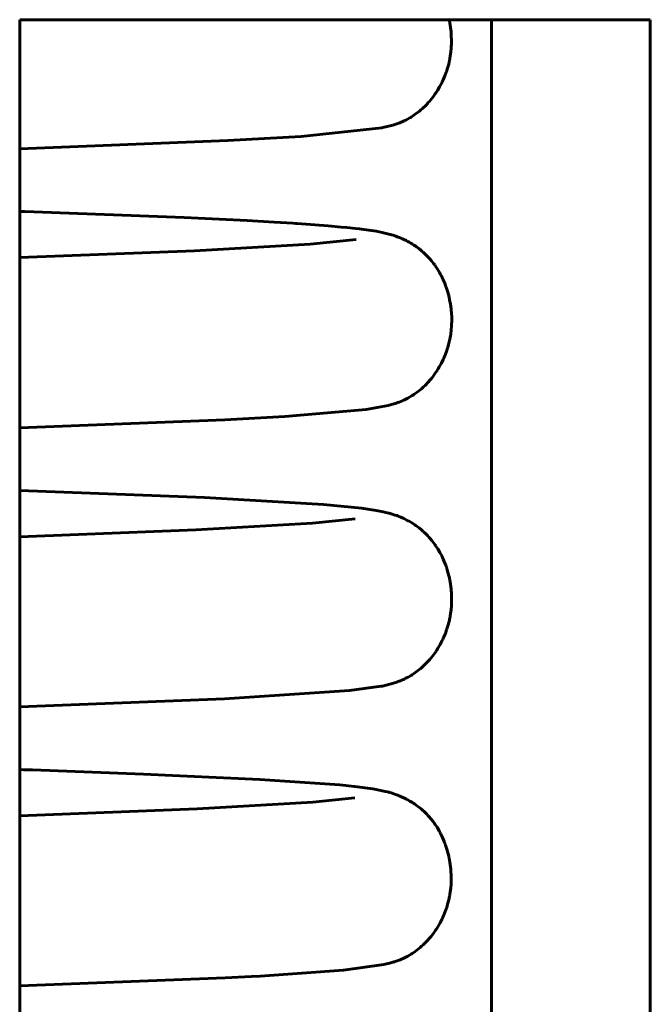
# Model space of a CAD drawing. Header units: millimetres. Extents: x 69 to 138, y 110 to 232.
# Tile 9 of 11: x 117.38 to 121.09, y 210.4 to 216.19. Entities that reach past the tile are written whole.
import ezdxf

# ---------------------------------------------------------------- set-up
doc = ezdxf.new("R2010")
doc.units = ezdxf.units.MM
doc.linetypes.add('K5LT_BASIC', pattern=[0])
doc.layers.add('Системный слой (1)', color=7, linetype='Continuous', true_color=0x6c6c6c)

# ---------------------------------------------------------------- blocks, each defined once
blk = doc.blocks.new('U10')
at = {"layer": 'Системный слой (1)', "color": 143, "linetype": 'K5LT_BASIC', "lineweight": 60, "true_color": 0x33acca}
for p, q in [((117.4052, 211.7795), (117.3835, 211.7801)), ((117.4311, 211.7786), (117.4052, 211.7795)), ((117.448, 211.778), (117.4311, 211.7786)), ((117.4591, 211.7777), (117.448, 211.778)), ((117.5099, 211.7759), (117.4591, 211.7777)), ((118.1111, 211.7539), (117.5099, 211.7759)), ((118.7949, 211.7221), (118.1111, 211.7539)), ((119.264, 211.6895), (118.7949, 211.7221)), ((119.3503, 211.6807), (119.264, 211.6895)), ((119.4569, 211.6665), (119.3503, 211.6807)), ((119.5053, 211.6577), (119.4569, 211.6665)), ((119.5311, 211.652), (119.5053, 211.6577)), ((119.5445, 211.6486), (119.5311, 211.652)), ((119.5513, 211.6468), (119.5445, 211.6486)), ((119.5548, 211.6459), (119.5513, 211.6468)), ((119.5583, 211.6449), (119.5548, 211.6459)), ((119.5655, 211.6428), (119.5583, 211.6449)), ((119.5813, 211.6378), (119.5655, 211.6428)), ((119.5911, 211.6344), (119.5813, 211.6378)), ((119.5965, 211.6325), (119.5911, 211.6344)), ((119.5993, 211.6315), (119.5965, 211.6325)), ((119.6007, 211.6309), (119.5993, 211.6315)), ((119.6015, 211.6306), (119.6007, 211.6309)), ((119.603, 211.6301), (119.6015, 211.6306)), ((119.6046, 211.6294), (119.603, 211.6301)), ((119.6057, 211.629), (119.6046, 211.6294)), ((119.6064, 211.6288), (119.6057, 211.629)), ((119.6069, 211.6286), (119.6064, 211.6288)), ((119.6073, 211.6284), (119.6069, 211.6286)), ((119.6077, 211.6283), (119.6073, 211.6284)), ((119.6082, 211.628), (119.6077, 211.6283)), ((119.6093, 211.6276), (119.6082, 211.628)), ((119.6114, 211.6268), (119.6093, 211.6276)), ((119.6125, 211.6263), (119.6114, 211.6268)), ((119.613, 211.6261), (119.6125, 211.6263)), ((119.6301, 211.6189), (119.613, 211.6261)), ((119.644, 211.6123), (119.6301, 211.6189)), ((119.6515, 211.6086), (119.644, 211.6123)), ((119.6554, 211.6066), (119.6515, 211.6086)), ((119.6574, 211.6055), (119.6554, 211.6066)), ((119.6584, 211.605), (119.6574, 211.6055)), ((119.6754, 211.5954), (119.6584, 211.605)), ((119.6898, 211.5867), (119.6754, 211.5954)), ((119.6973, 211.5818), (119.6898, 211.5867)), ((119.7011, 211.5792), (119.6973, 211.5818)), ((119.7031, 211.5779), (119.7011, 211.5792)), ((119.704, 211.5772), (119.7031, 211.5779)), ((119.7198, 211.5659), (119.704, 211.5772)), ((119.7339, 211.5548), (119.7198, 211.5659)), ((119.7412, 211.5488), (119.7339, 211.5548)), ((119.7448, 211.5457), (119.7412, 211.5488)), ((119.7467, 211.5441), (119.7448, 211.5457)), ((119.7476, 211.5433), (119.7467, 211.5441)), ((119.7609, 211.5311), (119.7476, 211.5433)), ((119.7746, 211.5175), (119.7609, 211.5311)), ((119.7815, 211.5103), (119.7746, 211.5175)), ((119.7849, 211.5066), (119.7815, 211.5103)), ((119.7866, 211.5047), (119.7849, 211.5066)), ((119.7874, 211.5038), (119.7866, 211.5047)), ((119.7989, 211.4905), (119.7874, 211.5038)), ((119.8117, 211.4743), (119.7989, 211.4905)), ((119.818, 211.4657), (119.8117, 211.4743)), ((119.8211, 211.4613), (119.818, 211.4657)), ((119.8227, 211.4591), (119.8211, 211.4613)), ((119.8235, 211.458), (119.8227, 211.4591)), ((119.8347, 211.441), (119.8235, 211.458)), ((119.8467, 211.4209), (119.8347, 211.441)), ((119.8524, 211.4104), (119.8467, 211.4209)), ((119.8552, 211.4051), (119.8524, 211.4104)), ((119.8566, 211.4025), (119.8552, 211.4051)), ((119.8573, 211.4011), (119.8566, 211.4025)), ((119.8665, 211.3819), (119.8573, 211.4011)), ((119.8766, 211.3584), (119.8665, 211.3819)), ((119.8813, 211.3462), (119.8766, 211.3584)), ((119.8836, 211.3401), (119.8813, 211.3462)), ((119.8847, 211.337), (119.8836, 211.3401)), ((119.8853, 211.3354), (119.8847, 211.337)), ((119.893, 211.3117), (119.8853, 211.3354)), ((119.9003, 211.2854), (119.893, 211.3117)), ((119.9034, 211.2722), (119.9003, 211.2854)), ((119.9049, 211.2655), (119.9034, 211.2722)), ((119.9056, 211.2622), (119.9049, 211.2655)), ((119.9059, 211.2605), (119.9056, 211.2622)), ((119.9105, 211.2357), (119.9059, 211.2605)), ((119.9142, 211.2089), (119.9105, 211.2357)), ((119.9156, 211.1954), (119.9142, 211.2089)), ((119.9162, 211.1886), (119.9156, 211.1954)), ((119.9165, 211.1852), (119.9162, 211.1886)), ((119.9166, 211.1835), (119.9165, 211.1852)), ((119.9179, 211.158), (119.9166, 211.1835)), ((119.9177, 211.1189), (119.918, 211.1319)), ((119.918, 211.1319), (119.9179, 211.158)), ((119.9124, 211.0605), (119.9154, 211.0859)), ((119.9154, 211.0859), (119.9171, 211.1075)), ((119.9171, 211.1075), (119.9172, 211.1092)), ((119.9172, 211.1092), (119.9174, 211.1124)), ((119.9174, 211.1124), (119.9177, 211.1189)), ((119.8972, 210.9896), (119.9037, 211.0146)), ((119.9037, 211.0146), (119.9084, 211.037)), ((119.9084, 211.037), (119.9087, 211.0385)), ((119.9087, 211.0385), (119.9093, 211.0417)), ((119.9093, 211.0417), (119.9104, 211.0479)), ((119.9104, 211.0479), (119.9124, 211.0605)), ((119.8825, 210.9456), (119.8901, 210.9666)), ((119.8901, 210.9666), (119.8906, 210.9682)), ((119.8906, 210.9682), (119.8916, 210.9712)), ((119.8916, 210.9712), (119.8935, 210.9773)), ((119.8935, 210.9773), (119.8972, 210.9896)), ((119.8522, 210.8796), (119.8626, 210.8996)), ((119.8626, 210.8996), (119.8633, 210.901)), ((119.8633, 210.901), (119.8647, 210.9039)), ((119.8647, 210.9039), (119.8674, 210.9097)), ((119.8674, 210.9097), (119.8727, 210.9215)), ((119.8727, 210.9215), (119.8825, 210.9456)), ((119.8152, 210.8207), (119.8267, 210.8373)), ((119.8267, 210.8373), (119.8276, 210.8386)), ((119.8276, 210.8386), (119.8293, 210.8412)), ((119.8293, 210.8412), (119.8327, 210.8464)), ((119.8327, 210.8464), (119.8394, 210.8572)), ((119.8394, 210.8572), (119.8522, 210.8796)), ((119.7729, 210.7698), (119.7844, 210.7823)), ((119.7844, 210.7823), (119.7854, 210.7835)), ((119.7854, 210.7835), (119.7874, 210.7858)), ((119.7874, 210.7858), (119.7914, 210.7904)), ((119.7914, 210.7904), (119.7994, 210.8001)), ((119.7994, 210.8001), (119.8152, 210.8207)), ((119.698, 210.7058), (119.716, 210.7188)), ((119.716, 210.7188), (119.7362, 210.735)), ((119.7362, 210.735), (119.7374, 210.736)), ((119.7374, 210.736), (119.7396, 210.7379)), ((119.7396, 210.7379), (119.7443, 210.742)), ((119.7443, 210.742), (119.7537, 210.7506)), ((119.7537, 210.7506), (119.7729, 210.7698)), ((119.5939, 210.654), (119.6173, 210.6628)), ((119.6173, 210.6628), (119.6431, 210.6742)), ((119.6431, 210.6742), (119.6443, 210.6748)), ((119.6443, 210.6748), (119.6468, 210.6761)), ((119.6468, 210.6761), (119.6521, 210.6787)), ((119.6521, 210.6787), (119.6634, 210.6847)), ((119.6634, 210.6847), (119.6825, 210.6958)), ((119.6825, 210.6958), (119.6835, 210.6964)), ((119.6835, 210.6964), (119.6855, 210.6977)), ((119.6855, 210.6977), (119.6896, 210.7003)), ((119.6896, 210.7003), (119.698, 210.7058)), ((119.2855, 210.6014), (119.5217, 210.634)), ((119.5217, 210.634), (119.5638, 210.6445)), ((119.5638, 210.6445), (119.575, 210.6479)), ((119.575, 210.6479), (119.5762, 210.6482)), ((119.5762, 210.6482), (119.5786, 210.649)), ((119.5786, 210.649), (119.5835, 210.6505)), ((119.5835, 210.6505), (119.5939, 210.654)), ((117.3835, 210.5089), (118.5902, 210.5562)), ((118.5902, 210.5562), (118.7453, 210.5641)), ((118.7453, 210.5641), (118.7965, 210.5669)), ((118.7965, 210.5669), (119.2855, 210.6014))]:
    blk.add_line(p, q, dxfattribs=at)
blk = doc.blocks.new('U13')
at = {"layer": 'Системный слой (1)', "color": 143, "linetype": 'K5LT_BASIC', "lineweight": 60, "true_color": 0x33acca}
for p, q in [((117.4135, 215.0579), (117.3835, 215.0589)), ((118.3501, 215.0225), (117.4135, 215.0579)), ((118.7188, 215.0048), (118.3501, 215.0225)), ((118.8782, 214.9959), (118.7188, 215.0048)), ((118.9518, 214.9914), (118.8782, 214.9959)), ((118.9871, 214.9892), (118.9518, 214.9914)), ((119.0044, 214.988), (118.9871, 214.9892)), ((119.013, 214.9875), (119.0044, 214.988)), ((119.1948, 214.9741), (119.013, 214.9875)), ((119.2726, 214.9673), (119.1948, 214.9741)), ((119.3044, 214.9642), (119.2726, 214.9673)), ((119.3558, 214.9588), (119.3044, 214.9642)), ((119.3795, 214.956), (119.3558, 214.9588)), ((119.3912, 214.9546), (119.3795, 214.956)), ((119.4764, 214.9422), (119.3912, 214.9546)), ((119.5121, 214.9354), (119.4764, 214.9422)), ((119.5201, 214.9337), (119.5121, 214.9354)), ((119.5368, 214.9298), (119.5201, 214.9337)), ((119.5522, 214.9259), (119.5368, 214.9298)), ((119.5602, 214.9237), (119.5522, 214.9259)), ((119.5642, 214.9225), (119.5602, 214.9237)), ((119.5663, 214.9219), (119.5642, 214.9225)), ((119.5673, 214.9216), (119.5663, 214.9219)), ((119.577, 214.9187), (119.5673, 214.9216)), ((119.5924, 214.9136), (119.577, 214.9187)), ((119.6013, 214.9104), (119.5924, 214.9136)), ((119.6061, 214.9086), (119.6013, 214.9104)), ((119.6086, 214.9076), (119.6061, 214.9086)), ((119.6099, 214.9071), (119.6086, 214.9076)), ((119.6105, 214.9069), (119.6099, 214.9071)), ((119.6112, 214.9066), (119.6105, 214.9069)), ((119.6121, 214.9062), (119.6112, 214.9066)), ((119.6127, 214.906), (119.6121, 214.9062)), ((119.6131, 214.9059), (119.6127, 214.906)), ((119.6135, 214.9057), (119.6131, 214.9059)), ((119.6139, 214.9055), (119.6135, 214.9057)), ((119.6143, 214.9054), (119.6139, 214.9055)), ((119.615, 214.9051), (119.6143, 214.9054)), ((119.6157, 214.9048), (119.615, 214.9051)), ((119.6161, 214.9046), (119.6157, 214.9048)), ((119.6166, 214.9045), (119.6161, 214.9046)), ((119.6174, 214.9041), (119.6166, 214.9045)), ((119.618, 214.9039), (119.6174, 214.9041)), ((119.6184, 214.9037), (119.618, 214.9039)), ((119.6189, 214.9035), (119.6184, 214.9037)), ((119.6193, 214.9034), (119.6189, 214.9035)), ((119.6198, 214.9032), (119.6193, 214.9034)), ((119.6207, 214.9028), (119.6198, 214.9032)), ((119.6214, 214.9025), (119.6207, 214.9028)), ((119.6219, 214.9023), (119.6214, 214.9025)), ((119.6324, 214.8977), (119.6219, 214.9023)), ((119.6395, 214.8945), (119.6324, 214.8977)), ((119.6432, 214.8927), (119.6395, 214.8945)), ((119.645, 214.8918), (119.6432, 214.8927)), ((119.646, 214.8914), (119.645, 214.8918)), ((119.6465, 214.8911), (119.646, 214.8914)), ((119.6544, 214.8872), (119.6465, 214.8911)), ((119.6585, 214.8851), (119.6544, 214.8872)), ((119.6607, 214.8839), (119.6585, 214.8851)), ((119.6617, 214.8834), (119.6607, 214.8839)), ((119.6623, 214.8831), (119.6617, 214.8834)), ((119.6709, 214.8783), (119.6623, 214.8831)), ((119.6806, 214.8727), (119.6709, 214.8783)), ((119.6857, 214.8697), (119.6806, 214.8727)), ((119.6883, 214.8681), (119.6857, 214.8697)), ((119.6896, 214.8673), (119.6883, 214.8681)), ((119.6903, 214.8669), (119.6896, 214.8673)), ((119.6989, 214.8613), (119.6903, 214.8669)), ((119.7098, 214.8539), (119.6989, 214.8613)), ((119.7154, 214.8499), (119.7098, 214.8539)), ((119.7182, 214.8479), (119.7154, 214.8499)), ((119.7196, 214.8468), (119.7182, 214.8479)), ((119.7204, 214.8463), (119.7196, 214.8468)), ((119.7271, 214.8413), (119.7204, 214.8463)), ((119.7392, 214.8316), (119.7271, 214.8413)), ((119.7454, 214.8264), (119.7392, 214.8316)), ((119.7486, 214.8237), (119.7454, 214.8264)), ((119.7502, 214.8223), (119.7486, 214.8237)), ((119.751, 214.8216), (119.7502, 214.8223)), ((119.764, 214.8097), (119.751, 214.8216)), ((119.7777, 214.7961), (119.764, 214.8097)), ((119.7845, 214.7889), (119.7777, 214.7961)), ((119.7879, 214.7852), (119.7845, 214.7889)), ((119.7896, 214.7833), (119.7879, 214.7852)), ((119.7905, 214.7823), (119.7896, 214.7833)), ((119.8019, 214.7691), (119.7905, 214.7823)), ((119.8147, 214.7529), (119.8019, 214.7691)), ((119.8211, 214.7443), (119.8147, 214.7529)), ((119.8242, 214.7399), (119.8211, 214.7443)), ((119.8258, 214.7377), (119.8242, 214.7399)), ((119.8265, 214.7366), (119.8258, 214.7377)), ((119.8377, 214.7196), (119.8265, 214.7366)), ((119.8498, 214.6994), (119.8377, 214.7196)), ((119.8555, 214.6889), (119.8498, 214.6994)), ((119.8583, 214.6836), (119.8555, 214.6889)), ((119.8597, 214.6809), (119.8583, 214.6836)), ((119.8604, 214.6796), (119.8597, 214.6809)), ((119.8697, 214.6602), (119.8604, 214.6796)), ((119.8798, 214.6367), (119.8697, 214.6602)), ((119.8845, 214.6246), (119.8798, 214.6367)), ((119.8867, 214.6184), (119.8845, 214.6246)), ((119.8878, 214.6153), (119.8867, 214.6184)), ((119.8884, 214.6138), (119.8878, 214.6153)), ((119.896, 214.5904), (119.8884, 214.6138)), ((119.9032, 214.5642), (119.896, 214.5904)), ((119.9064, 214.551), (119.9032, 214.5642)), ((119.9079, 214.5443), (119.9064, 214.551)), ((119.9086, 214.541), (119.9079, 214.5443)), ((119.9089, 214.5393), (119.9086, 214.541)), ((119.9135, 214.5143), (119.9089, 214.5393)), ((119.9172, 214.4875), (119.9135, 214.5143)), ((119.9186, 214.474), (119.9172, 214.4875)), ((119.9192, 214.4673), (119.9186, 214.474)), ((119.9195, 214.4639), (119.9192, 214.4673)), ((119.9196, 214.4622), (119.9195, 214.4639)), ((119.9209, 214.4368), (119.9196, 214.4622)), ((119.921, 214.4108), (119.9209, 214.4368)), ((119.9152, 214.3384), (119.9182, 214.3625)), ((119.9182, 214.3625), (119.9201, 214.3865)), ((119.9201, 214.3865), (119.9202, 214.3881)), ((119.9202, 214.3881), (119.9204, 214.3913)), ((119.9204, 214.3913), (119.9207, 214.3978)), ((119.9207, 214.3978), (119.921, 214.4108)), ((119.9086, 214.3016), (119.9115, 214.316)), ((119.9115, 214.316), (119.9118, 214.3175)), ((119.9118, 214.3175), (119.9123, 214.3205)), ((119.9123, 214.3205), (119.9133, 214.3264)), ((119.9133, 214.3264), (119.9152, 214.3384)), ((119.8896, 214.2353), (119.8966, 214.2564)), ((119.8966, 214.2564), (119.8971, 214.2578)), ((119.8971, 214.2578), (119.8979, 214.2607)), ((119.8979, 214.2607), (119.8996, 214.2665)), ((119.8996, 214.2665), (119.9029, 214.2781)), ((119.9029, 214.2781), (119.9086, 214.3016)), ((119.8604, 214.1681), (119.8706, 214.1889)), ((119.8706, 214.1889), (119.8713, 214.1903)), ((119.8713, 214.1903), (119.8726, 214.1933)), ((119.8726, 214.1933), (119.8752, 214.1992)), ((119.8752, 214.1992), (119.8803, 214.2111)), ((119.8803, 214.2111), (119.8896, 214.2353)), ((119.8383, 214.1293), (119.8416, 214.1346)), ((119.8416, 214.1346), (119.848, 214.1455)), ((119.848, 214.1455), (119.8604, 214.1681)), ((119.7959, 214.071), (119.7979, 214.0734)), ((119.7979, 214.0734), (119.8018, 214.0781)), ((119.8018, 214.0781), (119.8096, 214.088)), ((119.8096, 214.088), (119.8247, 214.1088)), ((119.8247, 214.1088), (119.8358, 214.1254)), ((119.8358, 214.1254), (119.8366, 214.1267)), ((119.8366, 214.1267), (119.8383, 214.1293)), ((119.7181, 213.9969), (119.7426, 214.0167)), ((119.7426, 214.0167), (119.7476, 214.0211)), ((119.7476, 214.0211), (119.7487, 214.0221)), ((119.7487, 214.0221), (119.7509, 214.024)), ((119.7509, 214.024), (119.7552, 214.028)), ((119.7552, 214.028), (119.7641, 214.0365)), ((119.7641, 214.0365), (119.7821, 214.0553)), ((119.7821, 214.0553), (119.795, 214.0698)), ((119.795, 214.0698), (119.7959, 214.071)), ((119.6479, 213.9539), (119.6629, 213.9614)), ((119.6629, 213.9614), (119.689, 213.9768)), ((119.689, 213.9768), (119.6968, 213.9819)), ((119.6968, 213.9819), (119.6982, 213.9828)), ((119.6982, 213.9828), (119.701, 213.9846)), ((119.701, 213.9846), (119.7066, 213.9885)), ((119.7066, 213.9885), (119.7181, 213.9969)), ((119.418, 213.895), (119.5484, 213.9185)), ((119.5484, 213.9185), (119.5951, 213.9323)), ((119.5951, 213.9323), (119.598, 213.9333)), ((119.598, 213.9333), (119.5989, 213.9336)), ((119.5989, 213.9336), (119.6008, 213.9343)), ((119.6008, 213.9343), (119.6047, 213.9357)), ((119.6047, 213.9357), (119.6129, 213.9387)), ((119.6129, 213.9387), (119.6311, 213.9462)), ((119.6311, 213.9462), (119.6323, 213.9467)), ((119.6323, 213.9467), (119.6333, 213.9472)), ((119.6333, 213.9472), (119.6353, 213.9481)), ((119.6353, 213.9481), (119.6394, 213.9499)), ((119.6394, 213.9499), (119.6479, 213.9539)), ((118.5875, 213.8349), (118.9411, 213.8542)), ((118.9411, 213.8542), (119.418, 213.895)), ((117.3835, 213.7875), (118.5875, 213.8349))]:
    blk.add_line(p, q, dxfattribs=at)
blk = doc.blocks.new('U19')
at = {"layer": 'Системный слой (1)', "color": 143, "linetype": 'K5LT_BASIC', "lineweight": 60, "true_color": 0x33acca}
for p, q in [((119.9072, 216.1802), (119.906, 216.1853)), ((119.9079, 216.1765), (119.9072, 216.1802)), ((119.9084, 216.1738), (119.9079, 216.1765)), ((119.9088, 216.172), (119.9084, 216.1738)), ((119.909, 216.1705), (119.9088, 216.172)), ((119.9093, 216.169), (119.909, 216.1705)), ((119.9097, 216.1669), (119.9093, 216.169)), ((119.9099, 216.1659), (119.9097, 216.1669)), ((119.914, 216.1403), (119.9099, 216.1659)), ((119.917, 216.1141), (119.914, 216.1403)), ((119.918, 216.1009), (119.917, 216.1141)), ((119.9185, 216.0943), (119.918, 216.1009)), ((119.9186, 216.091), (119.9185, 216.0943)), ((119.9187, 216.0894), (119.9186, 216.091)), ((119.9186, 216.0287), (119.9192, 216.0414)), ((119.9194, 216.0668), (119.9187, 216.0894)), ((119.9192, 216.0414), (119.9194, 216.0668)), ((119.9125, 215.9709), (119.916, 215.9963)), ((119.916, 215.9963), (119.9179, 216.0177)), ((119.9179, 216.0177), (119.9181, 216.0193)), ((119.9181, 216.0193), (119.9183, 216.0224)), ((119.9183, 216.0224), (119.9186, 216.0287)), ((119.8962, 215.9001), (119.9031, 215.925)), ((119.9031, 215.925), (119.9082, 215.9475)), ((119.9082, 215.9475), (119.9086, 215.949)), ((119.9086, 215.949), (119.9092, 215.9521)), ((119.9092, 215.9521), (119.9104, 215.9584)), ((119.9104, 215.9584), (119.9125, 215.9709)), ((119.8808, 215.8561), (119.8888, 215.8772)), ((119.8888, 215.8772), (119.8893, 215.8787)), ((119.8893, 215.8787), (119.8903, 215.8817)), ((119.8903, 215.8817), (119.8924, 215.8878)), ((119.8924, 215.8878), (119.8962, 215.9001)), ((119.8499, 215.7913), (119.8602, 215.8106)), ((119.8602, 215.8106), (119.861, 215.812)), ((119.861, 215.812), (119.8624, 215.8149)), ((119.8624, 215.8149), (119.8652, 215.8206)), ((119.8652, 215.8206), (119.8707, 215.8323)), ((119.8707, 215.8323), (119.8808, 215.8561)), ((119.8238, 215.7493), (119.8247, 215.7506)), ((119.8247, 215.7506), (119.8264, 215.7532)), ((119.8264, 215.7532), (119.8299, 215.7584)), ((119.8299, 215.7584), (119.8367, 215.7691)), ((119.8367, 215.7691), (119.8499, 215.7913)), ((119.7703, 215.6841), (119.7806, 215.695)), ((119.7806, 215.695), (119.7816, 215.6961)), ((119.7816, 215.6961), (119.7836, 215.6984)), ((119.7836, 215.6984), (119.7877, 215.7029)), ((119.7877, 215.7029), (119.7958, 215.7125)), ((119.7958, 215.7125), (119.8119, 215.7328)), ((119.8119, 215.7328), (119.8238, 215.7493)), ((119.7073, 215.6298), (119.7319, 215.6487)), ((119.7319, 215.6487), (119.7331, 215.6497)), ((119.7331, 215.6497), (119.7355, 215.6517)), ((119.7355, 215.6517), (119.7403, 215.6558)), ((119.7403, 215.6558), (119.7501, 215.6645)), ((119.7501, 215.6645), (119.7703, 215.6841)), ((119.5931, 215.5717), (119.6163, 215.5803)), ((119.6163, 215.5803), (119.6421, 215.5916)), ((119.6421, 215.5916), (119.6433, 215.5921)), ((119.6433, 215.5921), (119.6457, 215.5933)), ((119.6457, 215.5933), (119.6508, 215.5958)), ((119.6508, 215.5958), (119.6617, 215.6015)), ((119.6617, 215.6015), (119.6757, 215.6094)), ((119.6757, 215.6094), (119.6767, 215.6099)), ((119.6767, 215.6099), (119.6785, 215.611)), ((119.6785, 215.611), (119.6823, 215.6133)), ((119.6823, 215.6133), (119.6902, 215.6183)), ((119.6902, 215.6183), (119.7073, 215.6298)), ((119.0358, 215.4998), (119.5101, 215.5498)), ((119.5101, 215.5498), (119.5172, 215.5513)), ((119.5172, 215.5513), (119.5667, 215.5635)), ((119.5667, 215.5635), (119.5744, 215.5657)), ((119.5744, 215.5657), (119.5755, 215.5661)), ((119.5755, 215.5661), (119.5779, 215.5668)), ((119.5779, 215.5668), (119.5827, 215.5683)), ((119.5827, 215.5683), (119.5931, 215.5717)), ((117.3835, 215.4268), (118.606, 215.4751)), ((118.606, 215.4751), (119.0358, 215.4998))]:
    blk.add_line(p, q, dxfattribs=at)
blk = doc.blocks.new('U27')
at = {"layer": 'Системный слой (1)', "color": 143, "linetype": 'K5LT_BASIC', "lineweight": 60, "true_color": 0x33acca}
for p, q in [((118.4689, 213.3779), (117.3835, 213.4196)), ((119.1675, 213.3368), (118.4689, 213.3779)), ((119.3905, 213.315), (119.1675, 213.3368)), ((119.4777, 213.3022), (119.3905, 213.315)), ((119.5193, 213.2941), (119.4777, 213.3022)), ((119.5418, 213.2888), (119.5193, 213.2941)), ((119.5535, 213.2857), (119.5418, 213.2888)), ((119.5595, 213.284), (119.5535, 213.2857)), ((119.5625, 213.2832), (119.5595, 213.284)), ((119.5641, 213.2827), (119.5625, 213.2832)), ((119.5648, 213.2825), (119.5641, 213.2827)), ((119.572, 213.2804), (119.5648, 213.2825)), ((119.5877, 213.2753), (119.572, 213.2804)), ((119.5977, 213.2718), (119.5877, 213.2753)), ((119.6032, 213.2698), (119.5977, 213.2718)), ((119.6061, 213.2687), (119.6032, 213.2698)), ((119.6076, 213.2681), (119.6061, 213.2687)), ((119.6083, 213.2678), (119.6076, 213.2681)), ((119.6094, 213.2674), (119.6083, 213.2678)), ((119.6115, 213.2666), (119.6094, 213.2674)), ((119.6128, 213.2661), (119.6115, 213.2666)), ((119.6138, 213.2657), (119.6128, 213.2661)), ((119.6144, 213.2654), (119.6138, 213.2657)), ((119.615, 213.2652), (119.6144, 213.2654)), ((119.6156, 213.265), (119.615, 213.2652)), ((119.6165, 213.2646), (119.6156, 213.265)), ((119.6182, 213.2639), (119.6165, 213.2646)), ((119.6204, 213.263), (119.6182, 213.2639)), ((119.6216, 213.2625), (119.6204, 213.263)), ((119.6222, 213.2622), (119.6216, 213.2625)), ((119.6388, 213.2549), (119.6222, 213.2622)), ((119.6527, 213.2481), (119.6388, 213.2549)), ((119.6602, 213.2442), (119.6527, 213.2481)), ((119.6641, 213.2421), (119.6602, 213.2442)), ((119.6661, 213.241), (119.6641, 213.2421)), ((119.6671, 213.2405), (119.6661, 213.241)), ((119.684, 213.2307), (119.6671, 213.2405)), ((119.6984, 213.2216), (119.684, 213.2307)), ((119.7059, 213.2166), (119.6984, 213.2216)), ((119.7097, 213.2139), (119.7059, 213.2166)), ((119.7117, 213.2125), (119.7097, 213.2139)), ((119.7126, 213.2118), (119.7117, 213.2125)), ((119.7289, 213.1997), (119.7126, 213.2118)), ((119.7427, 213.1886), (119.7289, 213.1997)), ((119.7497, 213.1825), (119.7427, 213.1886)), ((119.7532, 213.1794), (119.7497, 213.1825)), ((119.755, 213.1778), (119.7532, 213.1794)), ((119.7559, 213.177), (119.755, 213.1778)), ((119.7673, 213.1663), (119.7559, 213.177)), ((119.7805, 213.1529), (119.7673, 213.1663)), ((119.7871, 213.1458), (119.7805, 213.1529)), ((119.7904, 213.1422), (119.7871, 213.1458)), ((119.792, 213.1404), (119.7904, 213.1422)), ((119.7928, 213.1394), (119.792, 213.1404)), ((119.8041, 213.1261), (119.7928, 213.1394)), ((119.8168, 213.1098), (119.8041, 213.1261)), ((119.8231, 213.1011), (119.8168, 213.1098)), ((119.8262, 213.0967), (119.8231, 213.1011)), ((119.8278, 213.0944), (119.8262, 213.0967)), ((119.8285, 213.0933), (119.8278, 213.0944)), ((119.8397, 213.076), (119.8285, 213.0933)), ((119.8517, 213.0555), (119.8397, 213.076)), ((119.8573, 213.0449), (119.8517, 213.0555)), ((119.8601, 213.0395), (119.8573, 213.0449)), ((119.8615, 213.0368), (119.8601, 213.0395)), ((119.8621, 213.0355), (119.8615, 213.0368)), ((119.8713, 213.016), (119.8621, 213.0355)), ((119.8812, 212.9923), (119.8713, 213.016)), ((119.8858, 212.98), (119.8812, 212.9923)), ((119.888, 212.9738), (119.8858, 212.98)), ((119.8891, 212.9707), (119.888, 212.9738)), ((119.8897, 212.9691), (119.8891, 212.9707)), ((119.8972, 212.9452), (119.8897, 212.9691)), ((119.9042, 212.9189), (119.8972, 212.9452)), ((119.9073, 212.9056), (119.9042, 212.9189)), ((119.9087, 212.8989), (119.9073, 212.9056)), ((119.9093, 212.8956), (119.9087, 212.8989)), ((119.9097, 212.8939), (119.9093, 212.8956)), ((119.914, 212.8688), (119.9097, 212.8939)), ((119.9175, 212.8421), (119.914, 212.8688)), ((119.9187, 212.8286), (119.9175, 212.8421)), ((119.9192, 212.8219), (119.9187, 212.8286)), ((119.9195, 212.8185), (119.9192, 212.8219)), ((119.9196, 212.8168), (119.9195, 212.8185)), ((119.9206, 212.7918), (119.9196, 212.8168)), ((119.9194, 212.7418), (119.9195, 212.7434)), ((119.9195, 212.7434), (119.9197, 212.7466)), ((119.9197, 212.7466), (119.9201, 212.753)), ((119.9201, 212.753), (119.9205, 212.7659)), ((119.9205, 212.7659), (119.9206, 212.7918)), ((119.9123, 212.6825), (119.9143, 212.695)), ((119.9143, 212.695), (119.9176, 212.7203)), ((119.9176, 212.7203), (119.9194, 212.7418)), ((119.8986, 212.6242), (119.9053, 212.6491)), ((119.9053, 212.6491), (119.9102, 212.6715)), ((119.9102, 212.6715), (119.9105, 212.6731)), ((119.9105, 212.6731), (119.9111, 212.6762)), ((119.9111, 212.6762), (119.9123, 212.6825)), ((119.8736, 212.5564), (119.8836, 212.5803)), ((119.8836, 212.5803), (119.8913, 212.6013)), ((119.8913, 212.6013), (119.8918, 212.6028)), ((119.8918, 212.6028), (119.8928, 212.6059)), ((119.8928, 212.6059), (119.8948, 212.6119)), ((119.8948, 212.6119), (119.8986, 212.6242)), ((119.8398, 212.4924), (119.8528, 212.5146)), ((119.8528, 212.5146), (119.8632, 212.5346)), ((119.8632, 212.5346), (119.864, 212.536)), ((119.864, 212.536), (119.8654, 212.5389)), ((119.8654, 212.5389), (119.8682, 212.5447)), ((119.8682, 212.5447), (119.8736, 212.5564)), ((119.7995, 212.4359), (119.8153, 212.4563)), ((119.8153, 212.4563), (119.827, 212.4727)), ((119.827, 212.4727), (119.8278, 212.474)), ((119.8278, 212.474), (119.8296, 212.4765)), ((119.8296, 212.4765), (119.833, 212.4818)), ((119.833, 212.4818), (119.8398, 212.4924)), ((119.7538, 212.3872), (119.7732, 212.4063)), ((119.7732, 212.4063), (119.7844, 212.4183)), ((119.7844, 212.4183), (119.7854, 212.4195)), ((119.7854, 212.4195), (119.7874, 212.4217)), ((119.7874, 212.4217), (119.7915, 212.4263)), ((119.7915, 212.4263), (119.7995, 212.4359)), ((119.6884, 212.3368), (119.6962, 212.3418)), ((119.6962, 212.3418), (119.7128, 212.3533)), ((119.7128, 212.3533), (119.7362, 212.3717)), ((119.7362, 212.3717), (119.7373, 212.3726)), ((119.7373, 212.3726), (119.7396, 212.3746)), ((119.7396, 212.3746), (119.7443, 212.3786)), ((119.7443, 212.3786), (119.7538, 212.3872)), ((119.5145, 212.271), (119.5577, 212.2811)), ((119.5577, 212.2811), (119.5932, 212.2919)), ((119.5932, 212.2919), (119.5939, 212.2921)), ((119.5939, 212.2921), (119.5952, 212.2926)), ((119.5952, 212.2926), (119.5968, 212.2931)), ((119.5968, 212.2931), (119.5977, 212.2934)), ((119.5977, 212.2934), (119.5984, 212.2936)), ((119.5984, 212.2936), (119.5991, 212.2939)), ((119.5991, 212.2939), (119.6001, 212.2943)), ((119.6001, 212.2943), (119.6015, 212.2948)), ((119.6015, 212.2948), (119.6037, 212.2955)), ((119.6037, 212.2955), (119.607, 212.2968)), ((119.607, 212.2968), (119.6125, 212.2989)), ((119.6125, 212.2989), (119.6149, 212.2998)), ((119.6149, 212.2998), (119.6153, 212.2999)), ((119.6153, 212.2999), (119.616, 212.3002)), ((119.616, 212.3002), (119.6168, 212.3005)), ((119.6168, 212.3005), (119.6172, 212.3007)), ((119.6172, 212.3007), (119.6176, 212.3008)), ((119.6176, 212.3008), (119.6179, 212.301)), ((119.6179, 212.301), (119.6183, 212.3011)), ((119.6183, 212.3011), (119.6188, 212.3013)), ((119.6188, 212.3013), (119.6195, 212.3016)), ((119.6195, 212.3016), (119.6208, 212.3021)), ((119.6208, 212.3021), (119.6212, 212.3023)), ((119.6212, 212.3023), (119.6217, 212.3025)), ((119.6217, 212.3025), (119.6227, 212.3029)), ((119.6227, 212.3029), (119.6235, 212.3032)), ((119.6235, 212.3032), (119.6238, 212.3034)), ((119.6238, 212.3034), (119.6242, 212.3036)), ((119.6242, 212.3036), (119.6246, 212.3037)), ((119.6246, 212.3037), (119.625, 212.3039)), ((119.625, 212.3039), (119.6256, 212.3041)), ((119.6256, 212.3041), (119.6264, 212.3045)), ((119.6264, 212.3045), (119.6271, 212.3048)), ((119.6271, 212.3048), (119.6276, 212.305)), ((119.6276, 212.305), (119.6281, 212.3052)), ((119.6281, 212.3052), (119.6293, 212.3057)), ((119.6293, 212.3057), (119.6299, 212.306)), ((119.6299, 212.306), (119.6304, 212.3062)), ((119.6304, 212.3062), (119.6308, 212.3064)), ((119.6308, 212.3064), (119.6312, 212.3065)), ((119.6312, 212.3065), (119.6317, 212.3068)), ((119.6317, 212.3068), (119.6325, 212.3071)), ((119.6325, 212.3071), (119.6338, 212.3077)), ((119.6338, 212.3077), (119.6342, 212.3079)), ((119.6342, 212.3079), (119.6348, 212.3081)), ((119.6348, 212.3081), (119.636, 212.3087)), ((119.636, 212.3087), (119.6385, 212.3098)), ((119.6385, 212.3098), (119.6415, 212.3112)), ((119.6415, 212.3112), (119.6433, 212.312)), ((119.6433, 212.312), (119.6445, 212.3126)), ((119.6445, 212.3126), (119.6457, 212.3132)), ((119.6457, 212.3132), (119.6471, 212.3139)), ((119.6471, 212.3139), (119.6484, 212.3145)), ((119.6484, 212.3145), (119.6489, 212.3148)), ((119.6489, 212.3148), (119.6499, 212.3152)), ((119.6499, 212.3152), (119.652, 212.3163)), ((119.652, 212.3163), (119.6562, 212.3184)), ((119.6562, 212.3184), (119.6652, 212.3232)), ((119.6652, 212.3232), (119.6819, 212.3328)), ((119.6819, 212.3328), (119.6828, 212.3333)), ((119.6828, 212.3333), (119.6846, 212.3345)), ((119.6846, 212.3345), (119.6884, 212.3368)), ((118.5864, 212.1955), (119.3216, 212.2441)), ((119.3216, 212.2441), (119.5076, 212.2696)), ((119.5076, 212.2696), (119.5145, 212.271)), ((117.3835, 212.1482), (118.5864, 212.1955))]:
    blk.add_line(p, q, dxfattribs=at)
blk = doc.blocks.new('U34')
at = {"layer": 'Системный слой (1)', "color": 143, "linetype": 'K5LT_BASIC', "lineweight": 60, "true_color": 0x33acca}
for p, q in [((119.105, 211.5881), (118.4257, 211.5487)), ((119.3512, 211.6141), (119.105, 211.5881)), ((118.4257, 211.5487), (117.3835, 211.5088))]:
    blk.add_line(p, q, dxfattribs=at)
blk = doc.blocks.new('U39')
at = {"layer": 'Системный слой (1)', "color": 143, "linetype": 'K5LT_BASIC', "lineweight": 60, "true_color": 0x33acca}
for p, q in [((119.1028, 213.2272), (118.4187, 213.1879)), ((119.3546, 213.2534), (119.1028, 213.2272)), ((118.4187, 213.1879), (117.3835, 213.1481))]:
    blk.add_line(p, q, dxfattribs=at)
blk = doc.blocks.new('U57')
at = {"layer": 'Системный слой (1)', "color": 143, "linetype": 'K5LT_BASIC', "lineweight": 60, "true_color": 0x33acca}
for p, q in [((119.3595, 214.8945), (119.0889, 214.8657)), ((118.4109, 214.8268), (117.3835, 214.7874)), ((119.0889, 214.8657), (118.4109, 214.8268))]:
    blk.add_line(p, q, dxfattribs=at)

msp = doc.modelspace()

# ---------------------------------------------------------------- linework, layer by layer
at = {"layer": 'Системный слой (1)', "color": 143, "linetype": 'K5LT_BASIC', "lineweight": 60, "true_color": 0x33acca}
for p, q in [((117.3835, 216.1853), (121.0874, 216.1853)), ((117.3835, 196.1853), (117.3835, 216.1853)), ((120.1546, 196.1853), (120.1546, 216.1853)), ((121.0874, 196.1853), (121.0874, 216.1853))]:
    msp.add_line(p, q, dxfattribs=at)

# ---------------------------------------------------------------- block references
at = {"layer": 'Системный слой (1)'}
for name in ['U19', 'U13', 'U57', 'U27', 'U39', 'U10', 'U34']:
    msp.add_blockref(name, (0, 0), dxfattribs=at)

doc.saveas('drawing.dxf')
